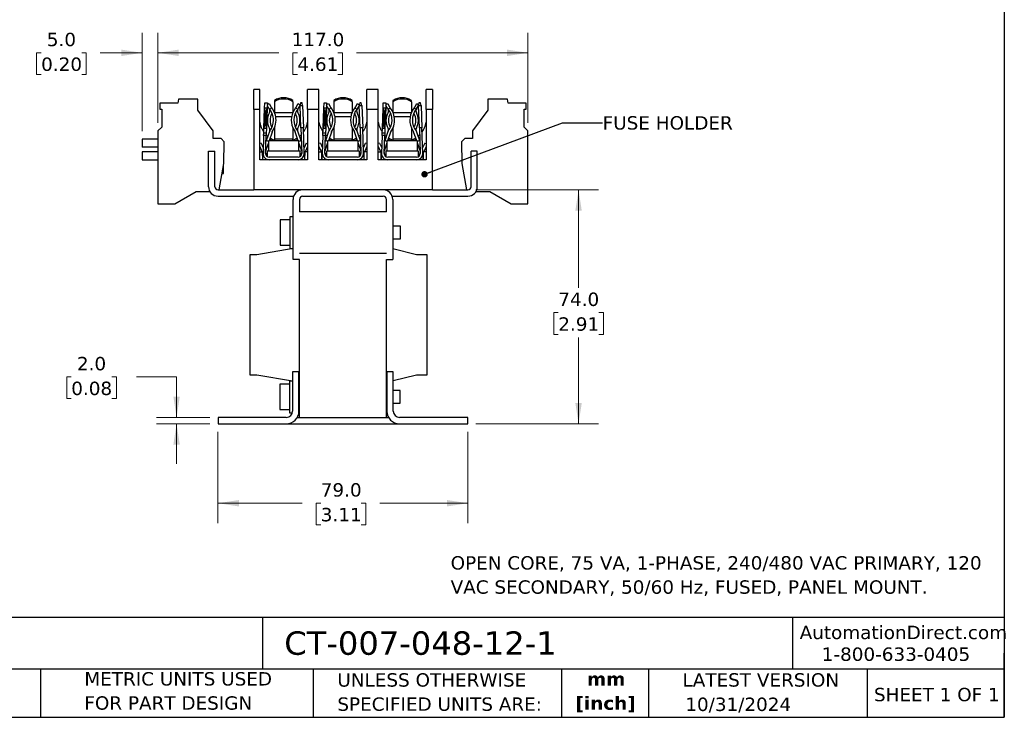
# Model space of a CAD drawing. Header units: millimetres. Extents: x 13 to 546, y 13 to 419.
# Tile 9 of 16: x 235 to 546, y 13 to 233. Entities that reach past the tile are written whole.
import ezdxf

# ---------------------------------------------------------------- set-up
doc = ezdxf.new("R2010")
doc.units = ezdxf.units.MM
doc.header["$LTSCALE"] = 2
doc.linetypes.add('SLD-Solid', pattern=[0])
doc.layers.add('TEXT', color=140, linetype='SLD-Solid', lineweight=25)
doc.styles.add('SLDTEXTSTYLE0', font='VERDANA.TTF')
doc.styles.add('SLDTEXTSTYLE1', font='VERDANAB.TTF')
doc.styles.get("Standard").update_dxf_attribs({"font": 'VERDANA.TTF'})
doc.dimstyles.new('SLDDIMSTYLE0', dxfattribs={"dimtxt": 4.316016, "dimasz": 6.604, "dimexe": 0, "dimexo": 0.0625, "dimgap": 1.079004, "dimtad": 0, "dimtih": 1, "dimtoh": 1, "dimrnd": 1e-09, "dimzin": 4, "dimdsep": 46, "dimtxsty": 'SLDTEXTSTYLE0', "dimsah": 1, "dimcen": 0.09, "dimadec": 0, "dimazin": 1, "dimtfac": 1, "dimtofl": 0, "dimtmove": 0, "dimatfit": 3, "dimfxl": 0, "dimfrac": 2, "dimtolj": 1, "dimtzin": 12, "dimarcsym": 0})
doc.dimstyles.new('SLDDIMSTYLE2', dxfattribs={"dimtxt": 4.316016, "dimasz": 6.604, "dimexe": 0, "dimexo": 0.0625, "dimgap": 1.079004, "dimtad": 0, "dimtih": 1, "dimtoh": 1, "dimrnd": 1e-09, "dimzin": 4, "dimdsep": 46, "dimtxsty": 'SLDTEXTSTYLE0', "dimsah": 1, "dimcen": 0.09, "dimadec": 0, "dimazin": 1, "dimtfac": 1, "dimtmove": 0, "dimatfit": 0, "dimfxl": 0, "dimfrac": 2, "dimtolj": 1, "dimtzin": 12, "dimarcsym": 0})
doc.dimstyles.new('SLDDIMSTYLE3', dxfattribs={"dimtxt": 0.18, "dimasz": 2.032, "dimexe": 0, "dimexo": 0.0625, "dimgap": 0, "dimtad": 0, "dimtih": 1, "dimtoh": 1, "dimdec": 0, "dimrnd": 1e-09, "dimzin": 0, "dimdsep": 46, "dimtxsty": 'Standard', "dimblk1": 'DOT', "dimblk2": 'DOT', "dimsah": 1, "dimcen": 0.09, "dimadec": 0, "dimazin": 0, "dimtfac": 2.032, "dimtdec": 0, "dimtofl": 0, "dimtmove": 0, "dimatfit": 3, "dimldrblk": 'DOT', "dimfxl": 0, "dimfrac": 2, "dimtolj": 1, "dimtzin": 0, "dimarcsym": 0})

# ---------------------------------------------------------------- blocks, each defined once
blk = doc.blocks.new('_D_3')
at = {"color": 7, "linetype": 'SLD-Solid', "lineweight": 0}
for p, q in [((297.47, 103.01), (297.47, 74.08)), ((376.47, 103.01), (376.47, 74.08)), ((297.47, 80.43), (324.11, 80.43)), ((329.96, 80.43), (328.51, 80.43)), ((328.51, 80.43), (328.51, 73.57)), ((342.78, 80.43), (344.23, 80.43)), ((344.23, 80.43), (344.23, 73.57)), ((376.47, 80.43), (348.63, 80.43)), ((328.51, 73.57), (329.96, 73.57)), ((344.23, 73.57), (342.78, 73.57))]:
    blk.add_line(p, q, dxfattribs=at)
at = {"color": 7, "linetype": 'SLD-Solid', "lineweight": 18}
for points in [[(297.47, 80.43), (304.07, 79.41), (304.07, 81.44)], [(376.47, 80.43), (369.87, 81.44), (369.87, 79.41)]]:
    blk.add_solid(points, dxfattribs=at)
at = {"color": 7, "linetype": 'SLD-Solid', "lineweight": 18, "char_height": 4.233, "attachment_point": 1, "style": 'SLDTEXTSTYLE0'}
for s, insert in [('79.0', (329.96, 86.77)), ('3.11', (329.96, 78.94))]:
    blk.add_mtext(s, dxfattribs=dict(at, insert=insert))
blk = doc.blocks.new('_D_4')
at = {"color": 7, "linetype": 'SLD-Solid', "lineweight": 0}
for p, q in [((251.07, 120.37), (249.62, 120.37)), ((249.62, 120.37), (249.62, 113.51)), ((263.89, 120.37), (265.34, 120.37)), ((265.34, 120.37), (265.34, 113.51)), ((271.67, 120.37), (284.37, 120.37)), ((284.37, 120.37), (284.37, 107.55)), ((249.62, 113.51), (251.07, 113.51)), ((265.34, 113.51), (263.89, 113.51)), ((294.93, 107.55), (278.02, 107.55)), ((294.93, 105.55), (278.02, 105.55)), ((284.37, 105.55), (284.37, 92.85))]:
    blk.add_line(p, q, dxfattribs=at)
at = {"color": 7, "linetype": 'SLD-Solid', "lineweight": 18}
for points in [[(284.37, 107.55), (285.39, 114.16), (283.36, 114.16)], [(284.37, 105.55), (283.36, 98.95), (285.39, 98.95)]]:
    blk.add_solid(points, dxfattribs=at)
at = {"color": 7, "linetype": 'SLD-Solid', "lineweight": 18, "char_height": 4.233, "attachment_point": 1, "style": 'SLDTEXTSTYLE0'}
for s, insert in [('2.0', (252.86, 126.71)), ('0.08', (251.07, 118.88))]:
    blk.add_mtext(s, dxfattribs=dict(at, insert=insert))
blk = doc.blocks.new('_D_5')
at = {"color": 7, "linetype": 'SLD-Solid', "lineweight": 0}
for p, q in [((379.01, 179.56), (417.83, 179.56)), ((411.48, 179.56), (411.48, 148.54)), ((405.07, 140.71), (403.62, 140.71)), ((403.62, 140.71), (403.62, 133.85)), ((417.89, 140.71), (419.34, 140.71)), ((419.34, 140.71), (419.34, 133.85)), ((403.62, 133.85), (405.07, 133.85)), ((411.48, 105.55), (411.48, 132.89)), ((419.34, 133.85), (417.89, 133.85)), ((379.01, 105.55), (417.83, 105.55))]:
    blk.add_line(p, q, dxfattribs=at)
at = {"color": 7, "linetype": 'SLD-Solid', "lineweight": 18}
for points in [[(411.48, 179.56), (410.46, 172.95), (412.5, 172.95)], [(411.48, 105.55), (412.5, 112.16), (410.46, 112.16)]]:
    blk.add_solid(points, dxfattribs=at)
at = {"color": 7, "linetype": 'SLD-Solid', "lineweight": 18, "char_height": 4.233, "attachment_point": 1, "style": 'SLDTEXTSTYLE0'}
for s, insert in [('74.0', (405.07, 147.06)), ('2.91', (405.07, 139.23))]:
    blk.add_mtext(s, dxfattribs=dict(at, insert=insert))
blk = doc.blocks.new('_D_6')
at = {"color": 7, "linetype": 'SLD-Solid', "lineweight": 0}
for p, q in [((278.47, 200.78), (278.47, 229.26)), ((395.47, 200.78), (395.47, 229.26)), ((278.47, 222.91), (316.73, 222.91)), ((322.57, 222.91), (321.13, 222.91)), ((321.13, 222.91), (321.13, 216.05)), ((335.4, 222.91), (336.85, 222.91)), ((336.85, 222.91), (336.85, 216.05)), ((395.47, 222.91), (341.25, 222.91)), ((321.13, 216.05), (322.57, 216.05)), ((336.85, 216.05), (335.4, 216.05))]:
    blk.add_line(p, q, dxfattribs=at)
at = {"color": 7, "linetype": 'SLD-Solid', "lineweight": 18}
for points in [[(278.47, 222.91), (285.07, 221.89), (285.07, 223.93)], [(395.47, 222.91), (388.87, 223.93), (388.87, 221.89)]]:
    blk.add_solid(points, dxfattribs=at)
at = {"color": 7, "linetype": 'SLD-Solid', "lineweight": 18, "char_height": 4.233, "attachment_point": 1, "style": 'SLDTEXTSTYLE0'}
for s, insert in [('117.0', (320.78, 229.25)), ('4.61', (322.57, 221.43))]:
    blk.add_mtext(s, dxfattribs=dict(at, insert=insert))
blk = doc.blocks.new('_D_7')
at = {"color": 7, "linetype": 'SLD-Solid', "lineweight": 0}
for p, q in [((273.47, 198.17), (273.47, 229.26)), ((278.47, 200.78), (278.47, 229.26)), ((241.55, 222.91), (240.1, 222.91)), ((240.1, 222.91), (240.1, 216.05)), ((254.37, 222.91), (255.82, 222.91)), ((255.82, 222.91), (255.82, 216.05)), ((273.47, 222.91), (260.22, 222.91)), ((278.47, 222.91), (291.17, 222.91)), ((240.1, 216.05), (241.55, 216.05)), ((255.82, 216.05), (254.37, 216.05))]:
    blk.add_line(p, q, dxfattribs=at)
at = {"color": 7, "linetype": 'SLD-Solid', "lineweight": 18}
for points in [[(273.47, 222.91), (266.87, 223.93), (266.87, 221.89)], [(278.47, 222.91), (285.07, 221.89), (285.07, 223.93)]]:
    blk.add_solid(points, dxfattribs=at)
at = {"color": 7, "linetype": 'SLD-Solid', "lineweight": 18, "char_height": 4.233, "attachment_point": 1, "style": 'SLDTEXTSTYLE0'}
for s, insert in [('5.0', (243.34, 229.25)), ('0.20', (241.55, 221.43))]:
    blk.add_mtext(s, dxfattribs=dict(at, insert=insert))
blk = doc.blocks.new('_Dot')
at = {"color": 0, "linetype": 'ByBlock', "lineweight": -2}
blk.add_line((-0.5, 0), (-1, 0), dxfattribs=at)
at = {"color": 0, "linetype": 'ByBlock', "const_width": 0.5}
blk.add_lwpolyline([(-0.25, 0, 1), (0.25, 0, 1)], format="xyb", close=True, dxfattribs=at)

msp = doc.modelspace()

# ---------------------------------------------------------------- linework, layer by layer
for p, q in [((310.661, 211.306), (308.782, 211.306)), ((308.782, 204.956), (308.782, 211.306)), ((310.661, 204.956), (310.661, 211.306)), ((329.401, 211.306), (325.8, 211.306)), ((325.8, 204.956), (325.8, 211.306)), ((329.401, 204.956), (329.401, 211.306)), ((348.141, 211.306), (344.54, 211.306)), ((344.54, 204.956), (344.54, 211.306)), ((348.141, 204.956), (348.141, 211.306)), ((365.309, 211.306), (363.28, 211.306)), ((363.28, 204.956), (363.28, 211.306)), ((365.309, 211.306), (365.309, 204.956)), ((279.074, 206.956), (279.074, 205.101)), ((284.721, 206.956), (279.074, 206.956)), ((284.95, 208.256), (284.721, 206.956)), ((291.121, 208.256), (284.95, 208.256)), ((291.121, 204.756), (291.121, 208.256)), ((312.203, 205.397), (312.263, 207.115)), ((312.263, 207.115), (313.075, 207.086)), ((313.075, 207.086), (313.015, 205.369)), ((313.567, 205.363), (313.047, 206.265)), ((313.056, 206.523), (313.641, 206.861)), ((313.641, 206.861), (314.271, 205.769)), ((313.776, 205.12), (314.473, 205.523)), ((315.31, 207.844), (315.31, 207.449)), ((315.31, 207.449), (315.31, 204.099)), ((321.152, 207.449), (321.152, 207.844)), ((321.152, 207.449), (321.152, 204.099)), ((321.988, 205.523), (322.685, 205.12)), ((322.19, 205.769), (322.82, 206.861)), ((322.82, 206.861), (323.458, 206.492)), ((322.894, 205.363), (323.43, 206.291)), ((323.543, 207.092), (323.417, 206.198)), ((323.417, 206.198), (324.229, 206.226)), ((323.662, 199.166), (323.417, 206.198)), ((324.042, 207.109), (323.543, 207.092)), ((324.229, 206.226), (324.042, 207.109)), ((324.229, 206.226), (324.475, 199.195)), ((330.943, 205.397), (331.003, 207.115)), ((331.003, 207.115), (331.815, 207.086)), ((331.815, 207.086), (331.755, 205.369)), ((332.307, 205.363), (331.787, 206.265)), ((331.796, 206.523), (332.381, 206.861)), ((332.381, 206.861), (333.011, 205.769)), ((332.516, 205.12), (333.213, 205.523)), ((334.05, 207.844), (334.05, 207.449)), ((334.05, 207.449), (334.05, 204.099)), ((339.892, 207.449), (339.892, 207.844)), ((339.892, 207.449), (339.892, 204.099)), ((340.728, 205.523), (341.425, 205.12)), ((340.93, 205.769), (341.56, 206.861)), ((341.56, 206.861), (342.198, 206.492)), ((341.634, 205.363), (342.17, 206.291)), ((342.283, 207.092), (342.157, 206.198)), ((342.157, 206.198), (342.969, 206.226)), ((342.402, 199.166), (342.157, 206.198)), ((342.782, 207.109), (342.283, 207.092)), ((342.969, 206.226), (342.782, 207.109)), ((342.969, 206.226), (343.215, 199.195)), ((349.683, 205.397), (349.743, 207.115)), ((349.743, 207.115), (350.555, 207.086)), ((350.555, 207.086), (350.495, 205.369)), ((351.047, 205.363), (350.527, 206.265)), ((350.536, 206.523), (351.121, 206.861)), ((351.121, 206.861), (351.751, 205.769)), ((351.256, 205.12), (351.953, 205.523)), ((352.79, 207.844), (352.79, 207.449)), ((352.79, 207.449), (352.79, 204.099)), ((358.632, 207.449), (358.632, 207.844)), ((358.632, 207.449), (358.632, 204.099)), ((359.468, 205.523), (360.165, 205.12)), ((359.67, 205.769), (360.3, 206.861)), ((360.3, 206.861), (360.938, 206.492)), ((360.374, 205.363), (360.91, 206.291)), ((361.023, 207.092), (360.897, 206.198)), ((360.897, 206.198), (361.709, 206.226)), ((361.142, 199.166), (360.897, 206.198)), ((361.522, 207.109), (361.023, 207.092)), ((361.709, 206.226), (361.522, 207.109)), ((361.709, 206.226), (361.955, 199.195)), ((382.821, 208.256), (382.821, 204.756)), ((388.991, 208.256), (382.821, 208.256)), ((389.221, 206.956), (388.991, 208.256)), ((394.867, 206.956), (389.221, 206.956)), ((394.867, 205.101), (394.867, 206.956)), ((279.074, 205.101), (279.671, 205.101)), ((279.671, 205.101), (279.671, 199.442)), ((295.971, 198.201), (291.121, 204.756)), ((310.661, 204.956), (308.782, 204.956)), ((308.782, 204.956), (308.782, 179.556)), ((310.661, 189.081), (310.661, 204.956)), ((311.982, 199.051), (312.203, 205.397)), ((312.329, 204.503), (312.169, 199.934)), ((312.203, 205.397), (312.329, 204.503)), ((313.015, 205.369), (312.203, 205.397)), ((312.329, 204.503), (312.828, 204.486)), ((312.668, 199.917), (312.828, 204.486)), ((313.015, 205.369), (312.794, 199.023)), ((312.828, 204.486), (313.015, 205.369)), ((315.351, 203.999), (321.111, 203.999)), ((320.728, 202.622), (315.733, 202.622)), ((325.8, 204.956), (325.8, 189.081)), ((329.401, 204.956), (325.8, 204.956)), ((329.401, 189.081), (329.401, 204.956)), ((330.722, 199.051), (330.943, 205.397)), ((331.069, 204.503), (330.909, 199.934)), ((330.943, 205.397), (331.069, 204.503)), ((331.755, 205.369), (330.943, 205.397)), ((331.069, 204.503), (331.568, 204.486)), ((331.408, 199.917), (331.568, 204.486)), ((331.755, 205.369), (331.534, 199.023)), ((331.568, 204.486), (331.755, 205.369)), ((334.091, 203.999), (339.851, 203.999)), ((339.468, 202.622), (334.473, 202.622)), ((344.54, 204.956), (344.54, 189.081)), ((348.141, 204.956), (344.54, 204.956)), ((348.141, 189.081), (348.141, 204.956)), ((349.462, 199.051), (349.683, 205.397)), ((349.809, 204.503), (349.649, 199.934)), ((349.683, 205.397), (349.809, 204.503)), ((350.495, 205.369), (349.683, 205.397)), ((349.809, 204.503), (350.308, 204.486)), ((350.148, 199.917), (350.308, 204.486)), ((350.495, 205.369), (350.274, 199.023)), ((350.308, 204.486), (350.495, 205.369)), ((352.831, 203.999), (358.591, 203.999)), ((358.208, 202.622), (353.213, 202.622)), ((363.28, 204.956), (363.28, 189.081)), ((365.309, 204.956), (363.28, 204.956)), ((365.309, 179.556), (365.309, 204.956)), ((382.821, 204.756), (377.971, 198.201)), ((394.271, 205.101), (394.867, 205.101)), ((394.271, 199.442), (394.271, 205.101)), ((279.671, 199.442), (278.471, 198.242)), ((312.169, 199.934), (311.982, 199.051)), ((312.668, 199.917), (312.169, 199.934)), ((312.794, 199.023), (312.668, 199.917)), ((321.953, 199.339), (321.944, 199.32)), ((330.909, 199.934), (330.722, 199.051)), ((331.408, 199.917), (330.909, 199.934)), ((331.534, 199.023), (331.408, 199.917)), ((340.693, 199.339), (340.684, 199.32)), ((349.649, 199.934), (349.462, 199.051)), ((350.148, 199.917), (349.649, 199.934)), ((350.274, 199.023), (350.148, 199.917)), ((359.433, 199.339), (359.424, 199.32)), ((395.471, 198.242), (394.271, 199.442)), ((278.471, 198.242), (278.471, 175.142)), ((295.971, 195.756), (295.971, 198.201)), ((311.902, 196.767), (311.704, 191.105)), ((311.902, 196.767), (311.928, 197.528)), ((312.714, 196.738), (311.902, 196.767)), ((311.928, 197.528), (311.982, 199.051)), ((312.741, 197.5), (311.928, 197.528)), ((311.982, 199.051), (312.794, 199.023)), ((312.516, 191.076), (312.714, 196.738)), ((312.741, 197.5), (312.714, 196.738)), ((312.794, 199.023), (312.741, 197.5)), ((312.806, 195.185), (313.81, 198.129)), ((314.572, 197.846), (313.636, 195.1)), ((313.835, 198.194), (313.81, 198.129)), ((314.572, 197.846), (314.607, 197.941)), ((314.607, 197.941), (315.329, 199.192)), ((315.31, 199.158), (315.31, 195.561)), ((321.132, 199.192), (321.859, 197.932)), ((321.152, 199.158), (321.152, 195.561)), ((322.826, 195.1), (321.859, 197.932)), ((322.628, 198.195), (323.656, 195.185)), ((324.475, 199.195), (323.662, 199.166)), ((323.662, 199.166), (323.945, 191.076)), ((324.757, 191.105), (324.475, 199.195)), ((330.642, 196.767), (330.444, 191.105)), ((330.642, 196.767), (330.668, 197.528)), ((331.454, 196.738), (330.642, 196.767)), ((330.668, 197.528), (330.722, 199.051)), ((331.481, 197.5), (330.668, 197.528)), ((330.722, 199.051), (331.534, 199.023)), ((331.256, 191.076), (331.454, 196.738)), ((331.481, 197.5), (331.454, 196.738)), ((331.534, 199.023), (331.481, 197.5)), ((331.546, 195.185), (332.55, 198.129)), ((333.312, 197.846), (332.376, 195.1)), ((332.575, 198.194), (332.55, 198.129)), ((333.312, 197.846), (333.347, 197.941)), ((333.347, 197.941), (334.069, 199.192)), ((334.05, 199.158), (334.05, 195.561)), ((339.872, 199.192), (340.599, 197.932)), ((339.892, 199.158), (339.892, 195.561)), ((341.566, 195.1), (340.599, 197.932)), ((341.368, 198.195), (342.396, 195.185)), ((343.215, 199.195), (342.402, 199.166)), ((342.402, 199.166), (342.685, 191.076)), ((343.497, 191.105), (343.215, 199.195)), ((349.382, 196.767), (349.184, 191.105)), ((349.382, 196.767), (349.408, 197.528)), ((350.194, 196.738), (349.382, 196.767)), ((349.408, 197.528), (349.462, 199.051)), ((350.221, 197.5), (349.408, 197.528)), ((349.462, 199.051), (350.274, 199.023)), ((349.996, 191.076), (350.194, 196.738)), ((350.221, 197.5), (350.194, 196.738)), ((350.274, 199.023), (350.221, 197.5)), ((350.286, 195.185), (351.29, 198.129)), ((352.052, 197.846), (351.116, 195.1)), ((351.315, 198.194), (351.29, 198.129)), ((352.052, 197.846), (352.087, 197.941)), ((352.087, 197.941), (352.809, 199.192)), ((352.79, 199.158), (352.79, 195.561)), ((358.612, 199.192), (359.339, 197.932)), ((358.632, 199.158), (358.632, 195.561)), ((360.306, 195.1), (359.339, 197.932)), ((360.108, 198.195), (361.136, 195.185)), ((361.955, 199.195), (361.142, 199.166)), ((361.142, 199.166), (361.425, 191.076)), ((362.237, 191.105), (361.955, 199.195)), ((377.971, 198.201), (377.971, 195.756)), ((395.471, 175.142), (395.471, 198.242)), ((273.471, 195.632), (273.471, 193.032)), ((278.471, 195.632), (273.471, 195.632)), ((278.471, 193.032), (273.471, 193.032)), ((298.471, 195.756), (295.971, 195.756)), ((299.453, 194.773), (298.471, 195.756)), ((299.333, 187.89), (299.453, 194.773)), ((311.092, 194.38), (310.661, 194.187)), ((311.463, 191.621), (310.661, 193.415)), ((311.092, 194.38), (311.766, 192.872)), ((313.405, 194.423), (312.604, 192.078)), ((312.643, 194.709), (312.806, 195.185)), ((312.806, 195.185), (313.405, 194.981)), ((313.405, 195.1), (313.405, 191.798)), ((323.057, 195.1), (313.405, 195.1)), ((314.353, 195.663), (313.922, 195.94)), ((313.922, 195.939), (314.042, 195.847)), ((314.042, 195.847), (314.045, 195.1)), ((321.152, 195.561), (315.31, 195.561)), ((315.31, 195.561), (315.31, 195.1)), ((322.533, 195.957), (321.138, 195.176)), ((321.152, 195.1), (321.152, 195.561)), ((322.42, 195.847), (322.416, 195.1)), ((322.42, 195.847), (322.539, 195.939)), ((323.057, 194.981), (323.656, 195.185)), ((323.057, 191.798), (323.057, 195.1)), ((323.857, 192.078), (323.057, 194.423)), ((323.656, 195.185), (323.818, 194.709)), ((325.389, 194.371), (324.697, 192.822)), ((325.8, 193.323), (325.04, 191.621)), ((325.389, 194.371), (325.8, 194.187)), ((329.832, 194.38), (329.401, 194.187)), ((330.203, 191.621), (329.401, 193.415)), ((329.832, 194.38), (330.506, 192.872)), ((332.145, 194.423), (331.344, 192.078)), ((331.383, 194.709), (331.546, 195.185)), ((331.546, 195.185), (332.145, 194.981)), ((332.145, 195.1), (332.145, 191.798)), ((341.797, 195.1), (332.145, 195.1)), ((332.662, 195.94), (332.782, 195.847)), ((333.093, 195.663), (332.662, 195.94)), ((332.782, 195.847), (332.785, 195.1)), ((339.892, 195.561), (334.05, 195.561)), ((334.05, 195.561), (334.05, 195.1)), ((341.273, 195.957), (339.878, 195.176)), ((339.892, 195.1), (339.892, 195.561)), ((341.16, 195.847), (341.156, 195.1)), ((341.16, 195.847), (341.279, 195.939)), ((341.797, 194.981), (342.396, 195.185)), ((341.797, 191.798), (341.797, 195.1)), ((342.597, 192.078), (341.797, 194.423)), ((342.396, 195.185), (342.558, 194.709)), ((343.437, 192.822), (344.129, 194.371)), ((344.54, 193.323), (343.78, 191.621)), ((344.54, 194.187), (344.129, 194.371)), ((348.572, 194.38), (348.141, 194.187)), ((348.943, 191.621), (348.141, 193.415)), ((348.572, 194.38), (349.246, 192.872)), ((350.885, 194.423), (350.084, 192.078)), ((350.123, 194.709), (350.286, 195.185)), ((350.286, 195.185), (350.885, 194.981)), ((350.885, 195.1), (350.885, 191.798)), ((360.537, 195.1), (350.885, 195.1)), ((351.833, 195.663), (351.402, 195.94)), ((351.402, 195.939), (351.522, 195.847)), ((351.522, 195.847), (351.525, 195.1)), ((358.632, 195.561), (352.79, 195.561)), ((352.79, 195.561), (352.79, 195.1)), ((360.012, 195.96), (358.618, 195.176)), ((358.632, 195.1), (358.632, 195.561)), ((359.896, 195.1), (359.9, 195.847)), ((359.9, 195.847), (360.019, 195.94)), ((360.537, 194.981), (361.136, 195.185)), ((360.537, 191.798), (360.537, 195.1)), ((361.337, 192.078), (360.537, 194.423)), ((361.136, 195.185), (361.298, 194.709)), ((362.869, 194.371), (362.177, 192.822)), ((363.28, 193.323), (362.52, 191.621)), ((362.869, 194.371), (363.28, 194.187)), ((375.471, 195.756), (374.488, 194.773)), ((374.488, 194.773), (374.608, 187.89)), ((377.971, 195.756), (375.471, 195.756)), ((273.471, 191.632), (273.471, 189.032)), ((278.471, 191.632), (273.471, 191.632)), ((294.471, 180.556), (294.471, 191.756)), ((294.471, 191.756), (296.471, 191.756)), ((296.471, 180.556), (296.471, 191.756)), ((310.661, 191.621), (311.574, 191.621)), ((311.596, 189.081), (311.574, 191.621)), ((311.63, 191.621), (311.574, 191.621)), ((311.652, 189.081), (311.63, 191.621)), ((311.703, 191.082), (311.633, 191.239)), ((312.52, 191.183), (312.659, 190.871)), ((312.604, 192.078), (312.543, 191.845)), ((313.011, 191.798), (313.011, 190.401)), ((313.011, 191.798), (313.022, 191.798)), ((313.011, 190.401), (313.013, 190.401)), ((323.44, 191.798), (313.022, 191.798)), ((313.022, 191.798), (313.022, 190.087)), ((323.44, 190.087), (323.44, 191.798)), ((323.943, 191.133), (323.836, 190.893)), ((323.945, 191.076), (323.946, 191.036)), ((324.827, 191.145), (324.758, 190.989)), ((324.831, 191.621), (324.809, 189.081)), ((324.831, 191.621), (324.887, 191.621)), ((324.887, 191.621), (324.866, 189.081)), ((325.8, 191.621), (324.887, 191.621)), ((329.401, 191.621), (330.314, 191.621)), ((330.336, 189.081), (330.314, 191.621)), ((330.37, 191.621), (330.314, 191.621)), ((330.392, 189.081), (330.37, 191.621)), ((330.443, 191.082), (330.373, 191.239)), ((331.26, 191.183), (331.399, 190.871)), ((331.344, 192.078), (331.283, 191.845)), ((331.751, 191.798), (331.751, 190.401)), ((331.751, 191.798), (331.762, 191.798)), ((331.751, 190.401), (331.753, 190.401)), ((331.762, 191.798), (331.762, 190.087)), ((342.18, 191.798), (331.762, 191.798)), ((342.18, 190.087), (342.18, 191.798)), ((342.576, 190.893), (342.683, 191.133)), ((342.685, 191.076), (342.686, 191.036)), ((343.498, 191.036), (343.497, 191.105)), ((343.567, 191.145), (343.498, 190.989)), ((343.571, 191.621), (343.549, 189.081)), ((343.571, 191.621), (343.627, 191.621)), ((343.627, 191.621), (343.606, 189.081)), ((344.54, 191.621), (343.627, 191.621)), ((348.141, 191.621), (349.054, 191.621)), ((349.076, 189.081), (349.054, 191.621)), ((349.11, 191.621), (349.054, 191.621)), ((349.132, 189.081), (349.11, 191.621)), ((349.183, 191.082), (349.113, 191.239)), ((350, 191.183), (350.139, 190.871)), ((350.084, 192.078), (350.023, 191.845)), ((350.491, 191.798), (350.491, 190.401)), ((350.491, 191.798), (350.502, 191.798)), ((350.491, 190.401), (350.493, 190.401)), ((350.502, 191.798), (350.502, 190.087)), ((360.92, 191.798), (350.502, 191.798)), ((360.92, 190.087), (360.92, 191.798)), ((361.423, 191.133), (361.316, 190.893)), ((361.425, 191.076), (361.426, 191.036)), ((362.307, 191.145), (362.238, 190.989)), ((362.311, 191.621), (362.289, 189.081)), ((362.311, 191.621), (362.367, 191.621)), ((362.367, 191.621), (362.346, 189.081)), ((363.28, 191.621), (362.367, 191.621)), ((377.471, 180.556), (377.471, 191.756)), ((379.471, 191.756), (377.471, 191.756)), ((379.471, 180.556), (379.471, 191.756)), ((273.471, 189.032), (278.471, 189.032)), ((297.864, 179.556), (299.333, 187.89)), ((299.171, 184.756), (299.171, 186.967)), ((325.8, 189.081), (310.661, 189.081)), ((322.803, 189.893), (313.659, 189.893)), ((344.54, 189.081), (329.401, 189.081)), ((341.543, 189.893), (332.399, 189.893)), ((363.28, 189.081), (348.141, 189.081)), ((360.283, 189.893), (351.139, 189.893)), ((374.608, 187.89), (376.078, 179.556)), ((298.781, 184.756), (299.171, 184.756)), ((283.771, 175.142), (290.55, 179.056)), ((290.55, 179.056), (294.873, 179.056)), ((297.471, 179.556), (308.782, 179.556)), ((297.471, 177.556), (321.392, 177.556)), ((324.221, 179.556), (308.782, 179.556)), ((349.721, 179.556), (324.221, 179.556)), ((324.221, 177.556), (349.721, 177.556)), ((365.309, 179.556), (349.721, 179.556)), ((352.549, 177.556), (376.471, 177.556)), ((365.309, 179.556), (376.471, 179.556)), ((379.069, 179.056), (383.392, 179.056)), ((383.392, 179.056), (390.171, 175.142)), ((278.471, 175.142), (283.771, 175.142)), ((321.221, 157.556), (321.221, 176.556)), ((323.221, 176.556), (323.221, 172.556)), ((350.721, 172.556), (350.721, 176.556)), ((352.721, 176.556), (352.721, 157.556)), ((390.171, 175.142), (395.471, 175.142)), ((350.721, 172.556), (323.221, 172.556)), ((320.221, 170.056), (317.121, 170.056)), ((317.121, 170.056), (317.121, 162.056)), ((321.221, 171.056), (320.221, 171.056)), ((320.221, 171.056), (320.221, 161.056)), ((355.221, 168.056), (352.721, 168.056)), ((355.221, 164.056), (355.221, 168.056)), ((317.121, 162.056), (320.221, 162.056)), ((352.721, 164.056), (355.221, 164.056)), ((307.521, 159.055), (307.521, 121.055)), ((309.721, 159.055), (307.521, 159.055)), ((321.221, 160.971), (309.721, 159.055)), ((320.221, 161.056), (321.221, 161.056)), ((323.221, 159.556), (350.721, 159.556)), ((323.221, 159.556), (323.221, 159.555)), ((323.221, 159.555), (350.721, 159.555)), ((350.721, 159.556), (350.721, 159.555)), ((360.221, 159.055), (352.721, 160.93)), ((363.621, 159.055), (360.221, 159.055)), ((363.621, 121.055), (363.621, 159.055)), ((323.221, 157.556), (321.221, 157.556)), ((323.221, 107.555), (323.221, 157.556)), ((350.721, 157.556), (352.721, 157.556)), ((350.721, 107.555), (350.721, 157.556)), ((321.071, 122.005), (321.071, 109.555)), ((323.071, 122.005), (321.071, 122.005)), ((323.071, 109.555), (323.071, 122.005)), ((350.871, 122.005), (350.871, 109.555)), ((352.871, 122.005), (350.871, 122.005)), ((352.871, 109.555), (352.871, 122.005)), ((307.521, 121.055), (309.721, 121.055)), ((309.721, 121.055), (321.071, 119.163)), ((321.071, 119.055), (320.071, 119.055)), ((320.071, 119.055), (320.071, 114.055)), ((323.071, 119.576), (323.221, 119.855)), ((350.721, 119.855), (350.871, 119.576)), ((352.871, 119.217), (360.221, 121.055)), ((360.221, 121.055), (363.621, 121.055)), ((320.071, 118.055), (316.971, 118.055)), ((316.971, 118.055), (316.971, 110.055)), ((323.221, 116.305), (323.071, 116.305)), ((350.871, 116.055), (350.721, 116.055)), ((355.071, 116.055), (352.871, 116.055)), ((355.071, 112.055), (355.071, 116.055)), ((320.071, 114.055), (320.071, 109.055)), ((316.971, 110.055), (320.071, 110.055)), ((320.071, 109.055), (321.007, 109.055)), ((323.071, 111.805), (323.221, 111.805)), ((350.721, 112.055), (350.871, 112.055)), ((352.871, 112.055), (355.071, 112.055)), ((297.471, 107.555), (297.471, 105.555)), ((319.071, 107.555), (297.471, 107.555)), ((322.535, 107.555), (323.221, 107.555)), ((323.221, 107.555), (350.721, 107.555)), ((350.721, 107.555), (351.407, 107.555)), ((376.471, 107.555), (354.871, 107.555)), ((376.471, 105.555), (376.471, 107.555)), ((297.471, 105.555), (319.071, 105.555)), ((319.071, 105.555), (354.871, 105.555)), ((354.871, 105.555), (376.471, 105.555))]:
    msp.add_line(p, q)
for centre, radius, start, end in [((318.143, 203.523), 5.167, 89.03115, 123.25657), ((318.318, 203.523), 5.167, 56.74343, 90.96885), ((336.883, 203.523), 5.167, 89.03115, 123.25657), ((337.058, 203.523), 5.167, 56.74343, 90.96885), ((355.623, 203.523), 5.167, 89.03115, 123.25657), ((355.798, 203.523), 5.167, 56.74343, 90.96885), ((309.462, 201.622), 6.351, 0, 37.89547), ((318.143, 203.128), 5.167, 89.03115, 123.25657), ((318.318, 203.128), 5.167, 56.74343, 90.96885), ((326.999, 201.622), 6.351, 142.10453, 202.49849), ((328.202, 201.622), 6.351, 0, 37.89547), ((336.883, 203.128), 5.167, 89.03115, 123.25657), ((337.058, 203.128), 5.167, 56.74343, 90.96885), ((345.739, 201.622), 6.351, 142.10453, 202.49849), ((346.942, 201.622), 6.351, 0, 37.89547), ((355.623, 203.128), 5.167, 89.03115, 123.25657), ((355.798, 203.128), 5.167, 56.74343, 90.96885), ((364.479, 201.622), 6.351, 142.10453, 202.49849), ((318.231, 201.527), 5.131, 150.68028, 209.31972), ((312.871, 204.537), 1.016, 0, 30), ((312.871, 204.537), 1.016, 330.68028, 0), ((309.462, 201.622), 5.554, 0, 39.0364), ((318.231, 201.527), 4.318, 150.68028, 209.31972), ((312.871, 204.537), 1.829, 330.68028, 337.28554), ((326.999, 201.622), 5.554, 140.9636, 218.0988), ((323.59, 204.537), 1.829, 202.71446, 209.31972), ((318.231, 201.527), 4.318, 0, 29.31972), ((323.59, 204.537), 1.016, 150, 209.31972), ((318.231, 201.527), 5.131, 0, 29.31972), ((336.971, 201.527), 5.131, 150.68028, 209.31972), ((331.611, 204.537), 1.016, 0, 30), ((331.611, 204.537), 1.016, 330.68028, 0), ((328.202, 201.622), 5.554, 0, 39.0364), ((336.971, 201.527), 4.318, 150.68028, 209.31972), ((331.611, 204.537), 1.829, 330.68028, 337.28554), ((345.739, 201.622), 5.554, 140.9636, 218.0988), ((342.33, 204.537), 1.829, 202.71446, 209.31972), ((336.971, 201.527), 4.318, 0, 29.31972), ((342.33, 204.537), 1.016, 150, 209.31972), ((336.971, 201.527), 5.131, 0, 29.31972), ((355.711, 201.527), 5.131, 150.68028, 209.31972), ((350.351, 204.537), 1.016, 0, 30), ((350.351, 204.537), 1.016, 330.68028, 0), ((346.942, 201.622), 5.554, 0, 39.0364), ((355.711, 201.527), 4.318, 150.68028, 209.31972), ((350.351, 204.537), 1.829, 330.68028, 337.28554), ((364.479, 201.622), 5.554, 140.9636, 218.0988), ((361.07, 204.537), 1.829, 202.71446, 209.31972), ((355.711, 201.527), 4.318, 0, 29.31972), ((361.07, 204.537), 1.016, 150, 209.31972), ((355.711, 201.527), 5.131, 0, 29.31972), ((309.462, 201.622), 5.554, 321.90461, 0), ((309.462, 201.622), 6.351, 337.50151, 0), ((318.231, 201.527), 4.318, 329.55828, 0), ((318.231, 201.527), 5.131, 331.53227, 0), ((328.202, 201.622), 5.554, 321.90461, 0), ((328.202, 201.622), 6.351, 337.50151, 0), ((336.971, 201.527), 4.318, 329.55828, 0), ((336.971, 201.527), 5.131, 331.53227, 0), ((346.942, 201.622), 5.554, 321.90461, 0), ((346.942, 201.622), 6.351, 337.50151, 0), ((355.711, 201.527), 4.318, 329.55828, 0), ((355.711, 201.527), 5.131, 331.53227, 0), ((312.871, 198.517), 1.016, 0, 29.31972), ((312.871, 198.517), 1.016, 341.80304, 0), ((323.59, 198.523), 1.016, 146.68015, 198.84261), ((331.611, 198.517), 1.016, 0, 29.31972), ((331.611, 198.517), 1.016, 341.80304, 0), ((342.33, 198.523), 1.016, 146.68015, 198.84261), ((350.351, 198.517), 1.016, 0, 29.31972), ((350.351, 198.517), 1.016, 341.80304, 0), ((361.07, 198.523), 1.016, 146.68015, 198.84261), ((313.659, 191.036), 1.956, 178, 270), ((313.659, 191.036), 1.143, 178, 270), ((314.167, 191.544), 1.651, 186.47734, 204.0653), ((314.167, 191.544), 1.651, 204.0653, 226.09536), ((322.803, 191.036), 1.956, 270, 0), ((322.803, 191.036), 1.143, 270, 0), ((322.295, 191.544), 1.651, 313.90464, 353.52266), ((322.295, 191.581), 1.688, 312.70499, 335.9347), ((322.295, 191.544), 1.651, 10.47734, 18.84261), ((322.803, 191.036), 1.956, 0, 2), ((332.399, 191.036), 1.956, 178, 270), ((332.399, 191.036), 1.143, 178, 270), ((332.907, 191.544), 1.651, 186.47734, 204.0653), ((332.907, 191.544), 1.651, 204.0653, 226.09536), ((341.543, 191.036), 1.143, 270, 0), ((341.543, 191.036), 1.956, 270, 0), ((341.035, 191.544), 1.651, 313.90464, 353.52266), ((341.035, 191.581), 1.688, 312.70499, 335.9347), ((341.035, 191.544), 1.651, 10.47734, 18.84261), ((351.139, 191.036), 1.956, 178, 270), ((351.139, 191.036), 1.143, 178, 270), ((351.647, 191.544), 1.651, 186.47734, 204.0653), ((351.647, 191.544), 1.651, 204.0653, 226.09536), ((360.283, 191.036), 1.956, 270, 0), ((360.283, 191.036), 1.143, 270, 0), ((359.775, 191.544), 1.651, 313.90464, 353.52266), ((359.775, 191.581), 1.688, 312.70499, 335.9347), ((359.775, 191.544), 1.651, 10.47734, 18.84261), ((360.283, 191.036), 1.956, 0, 2), ((297.471, 180.556), 3, 180, 270), ((297.471, 180.556), 1, 180, 270), ((324.221, 176.556), 3, 90, 180), ((324.221, 176.556), 1, 90, 180), ((349.721, 176.556), 3, 0, 90), ((349.721, 176.556), 1, 0, 90), ((376.471, 180.556), 1, 270, 0), ((376.471, 180.556), 3, 270, 0), ((319.071, 109.555), 2, 270, 0), ((319.071, 109.555), 4, 270, 0), ((354.871, 109.555), 4, 180, 270), ((354.871, 109.555), 2, 180, 270)]:
    msp.add_arc(centre, radius, start, end)
for points, knots in [([(314.473, 205.523), (314.441, 205.564), (314.375, 205.648), (314.306, 205.729), (314.271, 205.769)], [0, 0, 0, 0, 0.4998303, 1, 1, 1, 1]), ([(322.19, 205.769), (322.156, 205.729), (322.087, 205.648), (322.021, 205.564), (321.988, 205.523)], [0, 0, 0, 0, 0.4994908, 1, 1, 1, 1]), ([(333.213, 205.523), (333.181, 205.564), (333.115, 205.648), (333.046, 205.729), (333.011, 205.769)], [0, 0, 0, 0, 0.4998303, 1, 1, 1, 1]), ([(340.93, 205.769), (340.896, 205.729), (340.827, 205.648), (340.761, 205.564), (340.728, 205.523)], [0, 0, 0, 0, 0.4994908, 1, 1, 1, 1]), ([(351.953, 205.523), (351.921, 205.564), (351.855, 205.648), (351.786, 205.729), (351.751, 205.769)], [0, 0, 0, 0, 0.4998303, 1, 1, 1, 1]), ([(359.67, 205.769), (359.636, 205.729), (359.567, 205.648), (359.501, 205.564), (359.468, 205.523)], [0, 0, 0, 0, 0.49949077, 1, 1, 1, 1]), ([(313.567, 205.363), (313.603, 205.323), (313.675, 205.244), (313.742, 205.161), (313.776, 205.12)], [0, 0, 0, 0, 0.4993314, 1, 1, 1, 1]), ([(322.685, 205.12), (322.719, 205.161), (322.787, 205.244), (322.858, 205.323), (322.894, 205.363)], [0, 0, 0, 0, 0.5006686, 1, 1, 1, 1]), ([(332.307, 205.363), (332.343, 205.323), (332.415, 205.244), (332.482, 205.161), (332.516, 205.12)], [0, 0, 0, 0, 0.49933141, 1, 1, 1, 1]), ([(341.425, 205.12), (341.459, 205.161), (341.527, 205.244), (341.598, 205.323), (341.634, 205.363)], [0, 0, 0, 0, 0.5006686, 1, 1, 1, 1]), ([(351.047, 205.363), (351.083, 205.323), (351.155, 205.244), (351.222, 205.161), (351.256, 205.12)], [0, 0, 0, 0, 0.49933141, 1, 1, 1, 1]), ([(360.165, 205.12), (360.199, 205.161), (360.267, 205.244), (360.338, 205.323), (360.374, 205.363)], [0, 0, 0, 0, 0.5006686, 1, 1, 1, 1]), ([(310.662, 200.962), (310.731, 200.636), (310.866, 200.005), (311.21, 199.13), (311.566, 198.427), (311.837, 198.039), (311.941, 197.891)], [0, 0, 0, 0, 0.2972778, 0.5767664, 0.8384616, 1, 1, 1, 1]), ([(324.52, 197.891), (324.624, 198.039), (324.895, 198.427), (325.251, 199.13), (325.595, 200.004), (325.73, 200.636), (325.799, 200.961)], [0, 0, 0, 0, 0.1615042, 0.4232097, 0.7027097, 1, 1, 1, 1]), ([(329.402, 200.962), (329.537, 200.386), (329.796, 199.289), (330.395, 198.335), (330.681, 197.882)], [0, 0, 0, 0, 0.5243029, 1, 1, 1, 1]), ([(343.26, 197.891), (343.364, 198.039), (343.635, 198.427), (343.991, 199.13), (344.335, 200.004), (344.47, 200.636), (344.539, 200.961)], [0, 0, 0, 0, 0.1615042, 0.4232097, 0.7027097, 1, 1, 1, 1]), ([(348.142, 200.962), (348.211, 200.636), (348.346, 200.005), (348.69, 199.13), (349.046, 198.427), (349.317, 198.039), (349.421, 197.891)], [0, 0, 0, 0, 0.29727775, 0.57676636, 0.83846162, 1, 1, 1, 1]), ([(362.001, 197.882), (362.286, 198.335), (362.886, 199.289), (363.144, 200.386), (363.279, 200.961)], [0, 0, 0, 0, 0.47571171, 1, 1, 1, 1]), ([(312.722, 196.977), (312.833, 196.839), (312.988, 196.648), (313.186, 196.503), (313.242, 196.462)], [0, 0, 0, 0, 0.7171647, 1, 1, 1, 1]), ([(323.22, 196.462), (323.276, 196.503), (323.473, 196.648), (323.628, 196.839), (323.739, 196.977)], [0, 0, 0, 0, 0.28275562, 1, 1, 1, 1]), ([(331.462, 196.969), (331.535, 196.877), (331.685, 196.687), (331.883, 196.546), (331.985, 196.474)], [0, 0, 0, 0, 0.48220731, 1, 1, 1, 1]), ([(341.96, 196.462), (342.016, 196.503), (342.213, 196.648), (342.368, 196.839), (342.479, 196.977)], [0, 0, 0, 0, 0.28275562, 1, 1, 1, 1]), ([(350.202, 196.977), (350.313, 196.839), (350.468, 196.648), (350.666, 196.503), (350.722, 196.462)], [0, 0, 0, 0, 0.71716471, 1, 1, 1, 1]), ([(360.696, 196.474), (360.798, 196.546), (360.996, 196.687), (361.147, 196.877), (361.219, 196.969)], [0, 0, 0, 0, 0.5178672, 1, 1, 1, 1]), ([(315.323, 195.176), (315.272, 195.197), (315.168, 195.24), (315.02, 195.307), (314.878, 195.374), (314.742, 195.441), (314.58, 195.526), (314.399, 195.627), (314.207, 195.741), (314.096, 195.812), (314.042, 195.847)], [0, 0, 0, 0, 0.0990238, 0.1977526, 0.296316, 0.3948439, 0.4934667, 0.665086, 0.8336869, 1, 1, 1, 1]), ([(322.42, 195.847), (322.387, 195.826), (322.322, 195.784), (322.216, 195.718), (322.102, 195.65), (321.979, 195.58), (321.824, 195.495), (321.631, 195.396), (321.394, 195.284), (321.224, 195.212), (321.138, 195.176)], [0, 0, 0, 0, 0.0995391, 0.199808, 0.3009689, 0.4031794, 0.5065926, 0.6708434, 0.8351117, 1, 1, 1, 1]), ([(334.063, 195.176), (334.012, 195.197), (333.908, 195.24), (333.76, 195.307), (333.618, 195.374), (333.482, 195.441), (333.32, 195.526), (333.139, 195.627), (332.947, 195.741), (332.836, 195.812), (332.782, 195.847)], [0, 0, 0, 0, 0.0990238, 0.1977526, 0.296316, 0.3948439, 0.4934667, 0.665086, 0.8336869, 1, 1, 1, 1]), ([(341.16, 195.847), (341.127, 195.826), (341.062, 195.784), (340.956, 195.718), (340.842, 195.65), (340.719, 195.58), (340.564, 195.495), (340.371, 195.396), (340.134, 195.284), (339.964, 195.212), (339.878, 195.176)], [0, 0, 0, 0, 0.0995391, 0.199808, 0.3009689, 0.4031794, 0.5065926, 0.6708434, 0.8351117, 1, 1, 1, 1]), ([(352.803, 195.176), (352.752, 195.197), (352.648, 195.24), (352.5, 195.307), (352.358, 195.374), (352.222, 195.441), (352.06, 195.526), (351.879, 195.627), (351.687, 195.741), (351.576, 195.812), (351.522, 195.847)], [0, 0, 0, 0, 0.0990238, 0.1977526, 0.296316, 0.3948439, 0.4934667, 0.665086, 0.8336869, 1, 1, 1, 1]), ([(359.9, 195.847), (359.867, 195.826), (359.802, 195.784), (359.696, 195.718), (359.582, 195.65), (359.459, 195.58), (359.304, 195.495), (359.111, 195.396), (358.874, 195.284), (358.704, 195.212), (358.618, 195.176)], [0, 0, 0, 0, 0.0995393, 0.1998084, 0.3009694, 0.4031801, 0.5065934, 0.6708549, 0.8351229, 1, 1, 1, 1])]:
    msp.add_open_spline(points, degree=3, knots=knots)
for points in [[(329.402, 200.962), (329.402, 200.963), (329.402, 200.963), (329.401, 200.964)], [(348.142, 200.962), (348.142, 200.963), (348.142, 200.963), (348.141, 200.964)]]:
    msp.add_open_spline(points, degree=3)
at = {"layer": 'TEXT'}
for p, q in [((546.1, 419.1), (546.1, 12.7)), ((546.1, 44.252), (12.7, 44.252)), ((311.518, 44.252), (311.518, 27.94)), ((479.151, 44.252), (479.151, 27.94)), ((546.1, 12.7), (546.1, 33.02)), ((546.1, 27.94), (12.7, 27.94)), ((241.293, 27.94), (241.293, 12.7)), ((327.56, 27.94), (327.56, 12.7)), ((406.049, 27.94), (406.049, 12.7)), ((433.624, 27.94), (433.624, 12.7)), ((502.697, 27.94), (502.697, 12.7)), ((12.7, 12.7), (546.1, 12.7))]:
    msp.add_line(p, q, dxfattribs=at)

# ---------------------------------------------------------------- texts
at = {"color": 7, "linetype": 'Continuous', "lineweight": 0, "char_height": 4.23333, "style": 'SLDTEXTSTYLE0'}
for s, insert, attachment_point in [('FUSE HOLDER', (439.669, 202.864), 2), ('OPEN CORE, 75 VA, 1-PHASE, 240/480 VAC PRIMARY, 120 ', (371.027, 63.675), 1), ('VAC SECONDARY, 50/60 Hz, FUSED, PANEL MOUNT.', (371.027, 56.03), 1)]:
    msp.add_mtext(s, dxfattribs=dict(at, insert=insert, attachment_point=attachment_point))
at = {"color": 179, "linetype": 'SLD-Solid', "lineweight": 18, "char_height": 4.23333, "attachment_point": 1, "style": 'SLDTEXTSTYLE0'}
for s, insert in [('AutomationDirect.com', (481.39, 41.673)), ('1-800-633-0405', (488.383, 34.794))]:
    msp.add_mtext(s, dxfattribs=dict(at, insert=insert))
at = {"layer": 'TEXT'}
for s, insert, char_height, attachment_point, style in [('CT-007-048-12-1', (318.415, 39.889), 7.40833, 1, 'SLDTEXTSTYLE0'), ('METRIC UNITS USED ', (255.209, 26.992), 4.23333, 1, 'SLDTEXTSTYLE0'), ('UNLESS OTHERWISE ', (335.216, 26.642), 4.23333, 1, 'SLDTEXTSTYLE0'), ('mm', (420.198, 26.958), 4.2333, 2, 'SLDTEXTSTYLE1'), ('LATEST VERSION', (469.104, 26.648), 4.23333, 2, 'SLDTEXTSTYLE0'), ('SHEET 1 OF 1', (504.883, 22.023), 4.23333, 1, 'SLDTEXTSTYLE0'), ('FOR PART DESIGN', (255.209, 19.347), 4.23333, 1, 'SLDTEXTSTYLE0'), ('SPECIFIED UNITS ARE:', (335.216, 18.998), 4.23333, 1, 'SLDTEXTSTYLE0'), ('[inch]', (420.03, 19.314), 4.2333, 2, 'SLDTEXTSTYLE1'), ('10/31/2024', (445.226, 18.937), 4.2333, 1, 'SLDTEXTSTYLE0')]:
    msp.add_mtext(s, dxfattribs=dict(at, insert=insert, char_height=char_height, attachment_point=attachment_point, style=style))

# ---------------------------------------------------------------- dimensions: what is measured, and where the dimension line sits
at = {"color": 7, "linetype": 'SLD-Solid', "lineweight": 18}
for base, p1, p2, dimstyle, picture, middle in [((273.471, 222.909), (278.471, 198.242), (273.471, 195.632), 'SLDDIMSTYLE2', '_D_7', (247.962, 222.909)), ((278.471, 222.909), (395.471, 198.242), (278.471, 198.242), 'SLDDIMSTYLE0', '_D_6', (328.987, 222.909)), ((376.471, 80.427), (297.471, 105.555), (376.471, 105.555), 'SLDDIMSTYLE0', '_D_3', (336.372, 80.427))]:
    dim = msp.add_linear_dim(base=base, p1=p1, p2=p2, dimstyle=dimstyle, dxfattribs=at)
    dim.commit()
    dim.dimension.update_dxf_attribs({"geometry": picture, "text_midpoint": middle, "dimtype": 160})
for base, p1, p2, dimstyle, picture, middle in [((411.479, 105.555), (376.471, 179.556), (376.471, 105.555), 'SLDDIMSTYLE0', '_D_5', (411.479, 140.713)), ((284.375, 105.555), (297.471, 107.555), (297.471, 105.555), 'SLDDIMSTYLE2', '_D_4', (284.375, 120.366))]:
    dim = msp.add_linear_dim(base=base, p1=p1, p2=p2, angle=90, dimstyle=dimstyle, dxfattribs=at)
    dim.commit()
    dim.dimension.update_dxf_attribs({"geometry": picture, "text_midpoint": middle, "dimtype": 160})

# ---------------------------------------------------------------- leaders
at = {"color": 7, "linetype": 'Continuous', "lineweight": 0}
msp.add_leader([(362.778, 184.484), (406.369, 200.755), (419.069, 200.755)], dimstyle='SLDDIMSTYLE3', dxfattribs=at)

doc.saveas('drawing.dxf')
